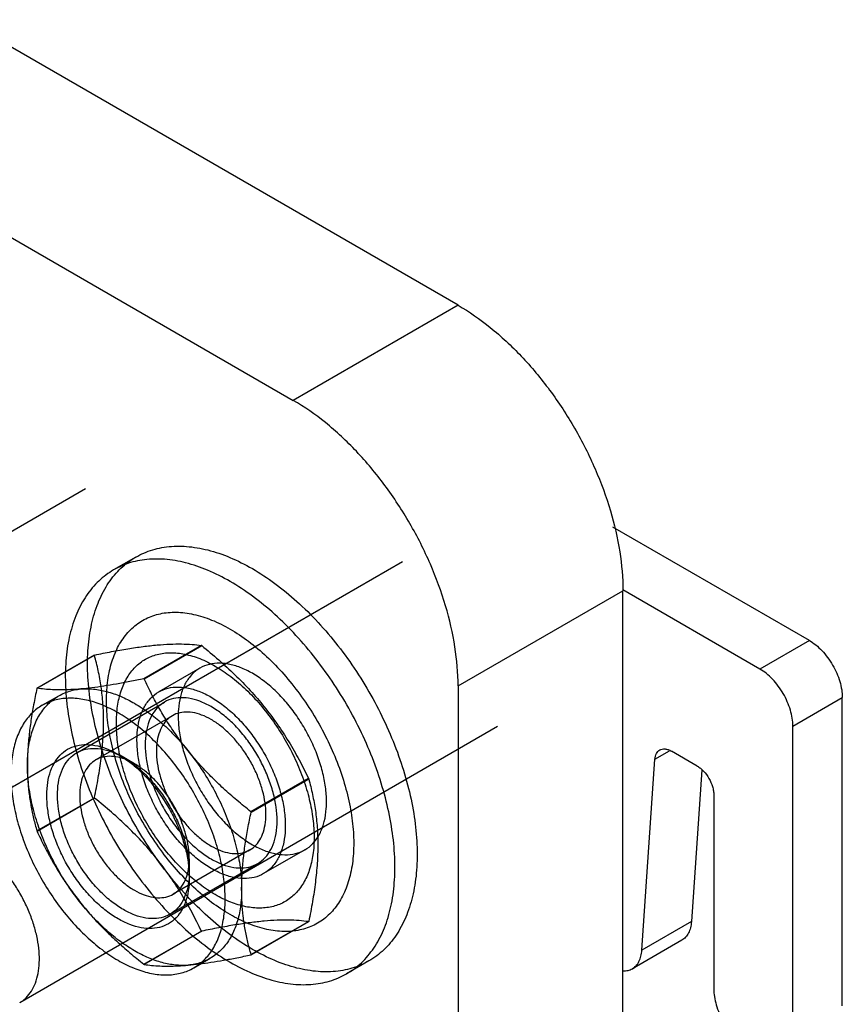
# Model space of a CAD drawing. Header units: millimetres. Extents: x 26 to 84, y 12 to 143.
# Tile 6 of 6: x 49 to 84, y 100 to 142. Entities that reach past the tile are written whole.
import ezdxf

# ---------------------------------------------------------------- set-up
doc = ezdxf.new("R2010")
doc.units = ezdxf.units.MM
doc.header["$LTSCALE"] = 10.060425
doc.layers.get('0').update_dxf_attribs({"linetype": 'CONTINUOUS'})
doc.layers.add('INTFCLR_2889', color=7, linetype='CONTINUOUS')

msp = doc.modelspace()

# ---------------------------------------------------------------- linework, layer by layer
at = {"color": 7}
for p, q in [((67.875, 129.613), (46.662, 141.86)), ((39.591, 137.777), (60.804, 125.53)), ((67.875, 129.613), (60.804, 125.53)), ((51.893, 121.743), (31.387, 109.904)), ((82.945, 115.234), (74.517, 120.1)), ((65.491, 118.604), (44.985, 106.765)), ((80.824, 114.009), (74.94, 117.407)), ((67.875, 113.283), (74.946, 117.365)), ((74.946, 21.018), (74.946, 117.365)), ((82.945, 115.234), (80.824, 114.009)), ((67.875, 113.283), (67.875, 16.935)), ((82.238, 111.56), (84.36, 112.785)), ((84.36, 99.557), (84.36, 112.785)), ((69.57, 111.537), (49.064, 99.698)), ((82.238, 98.333), (82.238, 111.56)), ((76.32, 110.14), (76.951, 110.504)), ((78.137, 109.845), (77.025, 110.487)), ((75.761, 101.949), (76.32, 110.14)), ((78.326, 109.678), (77.883, 103.173)), ((78.844, 108.62), (78.844, 100.292)), ((77.883, 103.173), (75.761, 101.949)), ((77.472, 102.379), (75.351, 101.154))]:
    msp.add_line(p, q, dxfattribs=at)
for points, knots in [([(67.875, 129.613), (68.359, 129.333), (69.315, 128.663), (70.631, 127.432), (71.843, 125.977), (72.907, 124.353), (73.782, 122.619), (74.436, 120.842), (74.844, 119.087), (74.946, 117.924), (74.946, 117.365)], [0, 0, 0, 0, 0.114155, 0.237326, 0.366975, 0.499999, 0.633023, 0.762672, 0.885844, 1, 1, 1, 1]), ([(67.875, 113.283), (67.875, 113.842), (67.773, 115.005), (67.365, 116.76), (66.711, 118.537), (65.836, 120.27), (64.772, 121.895), (63.56, 123.35), (62.244, 124.58), (61.288, 125.251), (60.804, 125.53)], [0, 0, 0, 0, 0.114156, 0.237328, 0.366977, 0.500001, 0.633025, 0.762674, 0.885845, 1, 1, 1, 1]), ([(82.945, 115.234), (83.042, 115.178), (83.234, 115.044), (83.497, 114.798), (83.739, 114.507), (83.952, 114.182), (84.127, 113.836), (84.258, 113.48), (84.339, 113.129), (84.36, 112.896), (84.36, 112.785)], [0, 0, 0, 0, 0.114146, 0.237335, 0.366975, 0.499999, 0.633023, 0.762664, 0.885853, 1, 1, 1, 1]), ([(82.238, 111.56), (82.238, 111.672), (82.218, 111.904), (82.136, 112.255), (82.006, 112.611), (81.831, 112.957), (81.618, 113.282), (81.375, 113.573), (81.112, 113.82), (80.921, 113.954), (80.824, 114.009)], [0, 0, 0, 0, 0.114147, 0.237336, 0.366977, 0.500001, 0.633025, 0.762665, 0.885854, 1, 1, 1, 1]), ([(76.32, 110.14), (76.323, 110.184), (76.335, 110.267), (76.376, 110.382), (76.439, 110.474), (76.495, 110.52), (76.525, 110.537)], [0, 0, 0, 0, 0.285022, 0.543029, 0.778038, 1, 1, 1, 1]), ([(76.525, 110.537), (76.558, 110.556), (76.634, 110.583), (76.76, 110.587), (76.894, 110.554), (76.981, 110.513), (77.025, 110.487)], [0, 0, 0, 0, 0.217761, 0.450889, 0.710406, 1, 1, 1, 1]), ([(78.137, 109.845), (78.186, 109.817), (78.281, 109.75), (78.46, 109.583), (78.649, 109.324), (78.778, 109.031), (78.834, 108.793), (78.844, 108.676), (78.844, 108.62)], [0, 0, 0, 0, 0.114224, 0.237557, 0.499999, 0.762442, 0.885775, 1, 1, 1, 1]), ([(49.064, 99.698), (49.115, 99.727), (49.212, 99.792), (49.391, 99.948), (49.585, 100.192), (49.757, 100.547), (49.868, 100.958), (49.917, 101.416), (49.904, 101.913), (49.83, 102.436), (49.696, 102.977), (49.505, 103.523), (49.261, 104.063), (48.97, 104.585), (48.636, 105.078), (48.269, 105.532), (47.875, 105.937), (47.462, 106.284), (47.171, 106.478), (47.024, 106.563)], [0, 0, 0, 0, 0.021334, 0.042897, 0.087475, 0.135255, 0.18716, 0.243602, 0.304555, 0.369647, 0.438249, 0.50954, 0.58257, 0.656307, 0.729688, 0.80167, 0.871265, 0.937616, 1, 1, 1, 1]), ([(77.883, 103.173), (77.877, 103.085), (77.852, 102.918), (77.769, 102.69), (77.644, 102.504), (77.532, 102.413), (77.472, 102.379)], [0, 0, 0, 0, 0.285175, 0.543009, 0.777992, 1, 1, 1, 1]), ([(75.351, 101.154), (75.411, 101.189), (75.523, 101.279), (75.648, 101.465), (75.731, 101.693), (75.755, 101.861), (75.761, 101.949)], [0, 0, 0, 0, 0.222013, 0.457004, 0.714779, 1, 1, 1, 1]), ([(74.96, 101.061), (75.029, 101.059), (75.166, 101.071), (75.294, 101.121), (75.351, 101.154)], [0, 0, 0, 0, 0.513174, 1, 1, 1, 1]), ([(78.844, 100.292), (78.844, 100.18), (78.865, 99.948), (78.946, 99.597), (79.077, 99.241), (79.252, 98.895), (79.465, 98.57), (79.707, 98.279), (79.97, 98.033), (80.162, 97.899), (80.259, 97.843)], [0, 0, 0, 0, 0.114147, 0.237336, 0.366977, 0.500001, 0.633025, 0.762665, 0.885854, 1, 1, 1, 1])]:
    msp.add_open_spline(points, degree=3, knots=knots, dxfattribs=at)
at = {"layer": 'INTFCLR_2889', "color": 7}
for p, q in [((54.047, 118.81), (53.093, 118.259)), ((56.861, 115.019), (54.393, 113.594)), ((54.407, 113.586), (56.874, 115.011)), ((56.868, 115.015), (56.861, 115.019)), ((56.874, 115.011), (56.868, 115.015)), ((52.271, 114.6), (49.804, 113.175)), ((49.81, 113.185), (52.278, 114.609)), ((56.797, 114.047), (55.03, 113.026)), ((50.034, 112.452), (50.742, 112.86)), ((51.513, 110.418), (55.28, 112.593)), ((55.618, 112.007), (52.33, 110.108)), ((53.992, 109.944), (53.284, 110.352)), ((61.457, 109.31), (58.989, 107.885)), ((58.996, 107.868), (61.464, 109.293)), ((61.464, 109.293), (61.457, 109.31)), ((49.804, 107.065), (52.271, 108.49)), ((52.278, 108.472), (49.81, 107.047)), ((52.271, 108.49), (52.278, 108.472)), ((58.996, 107.868), (58.989, 107.885)), ((49.804, 107.065), (49.81, 107.047)), ((58.941, 106.251), (55.653, 104.353)), ((61.297, 106.252), (59.53, 105.232)), ((55.513, 103.49), (59.28, 105.665)), ((56.341, 105.874), (56.341, 105.058)), ((58.989, 101.748), (61.457, 103.173)), ((61.464, 103.182), (58.996, 101.758)), ((54.393, 101.346), (56.861, 102.771)), ((56.874, 102.763), (54.407, 101.339)), ((56.861, 102.771), (56.868, 102.767)), ((56.868, 102.767), (56.874, 102.763)), ((56.534, 101.193), (57.242, 101.601)), ((64.047, 101.489), (63.093, 100.938))]:
    msp.add_line(p, q, dxfattribs=at)
for centre, radius, start, end in [((54.747, 112.867), 3.022, 144.783, 145.0075), ((52.281, 111.44), 3.025, 144.7829, 145.0074), ((51.149, 107.96), 6.501, 59.9266, 60.0652), ((58.988, 104.916), 3.022, 324.7854, 325.0099), ((56.54, 103.476), 2.997, 324.7837, 325.0103), ((58.212, 107.946), 7.624, 239.9415, 240.0598)]:
    msp.add_arc(centre, radius, start, end, dxfattribs=at)
for points, knots in [([(59.047, 101.985), (58.715, 102.177), (58.053, 102.614), (57.111, 103.388), (56.206, 104.286), (55.353, 105.291), (54.568, 106.385), (53.865, 107.549), (53.258, 108.761), (52.757, 109.998), (52.371, 111.239), (52.108, 112.461), (51.973, 113.641), (51.969, 114.757), (52.095, 115.789), (52.352, 116.718), (52.734, 117.529), (53.239, 118.204), (53.857, 118.729), (54.577, 119.09), (55.38, 119.278), (56.248, 119.292), (57.166, 119.133), (58.116, 118.807), (58.736, 118.494), (59.047, 118.315)], [0, 0, 0, 0, 0.045705, 0.094169, 0.144901, 0.197254, 0.250887, 0.305027, 0.358968, 0.412048, 0.463731, 0.513445, 0.560606, 0.60484, 0.645954, 0.683979, 0.719144, 0.752036, 0.783568, 0.814826, 0.846957, 0.880898, 0.917541, 0.957224, 1, 1, 1, 1]), ([(58.093, 117.763), (57.782, 117.943), (57.163, 118.255), (56.215, 118.581), (55.299, 118.74), (54.431, 118.728), (53.627, 118.541), (52.906, 118.181), (52.286, 117.655), (51.78, 116.979), (51.397, 116.167), (51.14, 115.236), (51.014, 114.203), (51.019, 113.087), (51.154, 111.908), (51.416, 110.688), (51.801, 109.449), (52.301, 108.214), (52.907, 107.004), (53.609, 105.841), (54.393, 104.747), (55.246, 103.74), (56.153, 102.84), (57.096, 102.064), (57.759, 101.626), (58.093, 101.433)], [0, 0, 0, 0, 0.042692, 0.082292, 0.11888, 0.152807, 0.184966, 0.216273, 0.247849, 0.280786, 0.316013, 0.354116, 0.395296, 0.439539, 0.486641, 0.536257, 0.587843, 0.640841, 0.694697, 0.748756, 0.802363, 0.854772, 0.905612, 0.954198, 1, 1, 1, 1]), ([(59.047, 118.315), (59.38, 118.123), (60.041, 117.685), (60.983, 116.911), (61.889, 116.013), (62.742, 115.008), (63.527, 113.914), (64.23, 112.75), (64.837, 111.538), (65.338, 110.301), (65.724, 109.06), (65.987, 107.838), (66.122, 106.658), (66.126, 105.542), (65.999, 104.511), (65.743, 103.581), (65.36, 102.77), (64.856, 102.095), (64.238, 101.57), (63.518, 101.209), (62.715, 101.021), (61.846, 101.008), (60.929, 101.166), (59.979, 101.492), (59.359, 101.805), (59.047, 101.985)], [0, 0, 0, 0, 0.045705, 0.094169, 0.144901, 0.197254, 0.250887, 0.305027, 0.358968, 0.412048, 0.463731, 0.513445, 0.560606, 0.60484, 0.645954, 0.683979, 0.719144, 0.752036, 0.783568, 0.814826, 0.846957, 0.880898, 0.917541, 0.957224, 1, 1, 1, 1]), ([(58.093, 101.433), (58.403, 101.254), (59.023, 100.942), (59.97, 100.616), (60.886, 100.457), (61.755, 100.469), (62.558, 100.656), (63.28, 101.016), (63.9, 101.541), (64.405, 102.218), (64.789, 103.03), (65.045, 103.961), (65.172, 104.994), (65.167, 106.11), (65.032, 107.289), (64.769, 108.509), (64.384, 109.747), (63.884, 110.983), (63.278, 112.193), (62.577, 113.356), (61.793, 114.45), (60.939, 115.457), (60.033, 116.356), (59.089, 117.132), (58.426, 117.571), (58.093, 117.763)], [0, 0, 0, 0, 0.042692, 0.082292, 0.11888, 0.152807, 0.184966, 0.216273, 0.247849, 0.280786, 0.316013, 0.354116, 0.395296, 0.439539, 0.486641, 0.536257, 0.587843, 0.640841, 0.694697, 0.748756, 0.802363, 0.854772, 0.905612, 0.954198, 1, 1, 1, 1]), ([(58.093, 103.475), (57.818, 103.633), (57.274, 103.998), (56.504, 104.649), (55.77, 105.409), (55.087, 106.261), (54.471, 107.186), (53.933, 108.165), (53.488, 109.175), (53.144, 110.193), (52.908, 111.198), (52.787, 112.169), (52.782, 113.084), (52.895, 113.925), (53.124, 114.672), (53.467, 115.311), (53.919, 115.824), (54.47, 116.195), (55.105, 116.411), (55.805, 116.47), (56.551, 116.372), (57.33, 116.122), (57.838, 115.869), (58.093, 115.722)], [0, 0, 0, 0, 0.050269, 0.10376, 0.15982, 0.217642, 0.276766, 0.336103, 0.394696, 0.451724, 0.506477, 0.558306, 0.606698, 0.651381, 0.692393, 0.730157, 0.765538, 0.799809, 0.83447, 0.870853, 0.910252, 0.953254, 1, 1, 1, 1]), ([(58.093, 115.722), (58.367, 115.564), (58.912, 115.199), (59.682, 114.547), (60.415, 113.788), (61.098, 112.936), (61.715, 112.011), (62.252, 111.032), (62.698, 110.022), (63.042, 109.004), (63.277, 107.999), (63.399, 107.028), (63.403, 106.112), (63.291, 105.272), (63.062, 104.524), (62.719, 103.886), (62.267, 103.373), (61.715, 103.002), (61.08, 102.786), (60.381, 102.727), (59.634, 102.825), (58.856, 103.075), (58.348, 103.327), (58.093, 103.475)], [0, 0, 0, 0, 0.050269, 0.10376, 0.15982, 0.217642, 0.276766, 0.336103, 0.394696, 0.451724, 0.506477, 0.558306, 0.606698, 0.651381, 0.692393, 0.730157, 0.765538, 0.799809, 0.83447, 0.870853, 0.910252, 0.953254, 1, 1, 1, 1]), ([(52.278, 114.609), (52.521, 114.66), (52.995, 114.754), (53.688, 114.878), (54.34, 114.975), (54.943, 115.043), (55.494, 115.081), (55.994, 115.088), (56.444, 115.068), (56.727, 115.037), (56.861, 115.019)], [0, 0, 0, 0, 0.160696, 0.313749, 0.456988, 0.588397, 0.707682, 0.815427, 0.912431, 1, 1, 1, 1]), ([(56.874, 115.011), (57.121, 114.813), (57.607, 114.408), (58.304, 113.77), (58.959, 113.099), (59.564, 112.396), (60.115, 111.662), (60.613, 110.899), (61.06, 110.114), (61.329, 109.579), (61.457, 109.31)], [0, 0, 0, 0, 0.128605, 0.256702, 0.383802, 0.509239, 0.633377, 0.756674, 0.878984, 1, 1, 1, 1]), ([(52.271, 108.49), (52.331, 108.771), (52.439, 109.33), (52.565, 110.163), (52.645, 110.975), (52.673, 111.761), (52.647, 112.517), (52.569, 113.241), (52.443, 113.934), (52.332, 114.381), (52.271, 114.6)], [0, 0, 0, 0, 0.13986, 0.276543, 0.409, 0.536171, 0.658328, 0.776134, 0.889915, 1, 1, 1, 1]), ([(57.456, 104.332), (57.226, 104.465), (56.769, 104.774), (56.125, 105.328), (55.513, 105.976), (54.948, 106.703), (54.444, 107.492), (54.013, 108.322), (53.666, 109.175), (53.41, 110.029), (53.252, 110.864), (53.196, 111.66), (53.244, 112.399), (53.395, 113.062), (53.648, 113.636), (54, 114.103), (54.444, 114.449), (54.965, 114.66), (55.546, 114.731), (56.169, 114.664), (56.819, 114.463), (57.243, 114.253), (57.456, 114.13)], [0, 0, 0, 0, 0.052795, 0.109116, 0.16827, 0.229402, 0.291549, 0.353696, 0.41483, 0.473988, 0.530313, 0.583113, 0.631932, 0.676638, 0.717521, 0.755385, 0.791561, 0.827736, 0.865599, 0.906481, 0.951185, 1, 1, 1, 1]), ([(59.047, 113.824), (58.88, 113.921), (58.546, 114.084), (58.033, 114.235), (57.545, 114.275), (57.092, 114.199), (56.692, 114.006), (56.36, 113.7), (56.108, 113.298), (55.941, 112.814), (55.86, 112.261), (55.864, 111.655), (55.953, 111.009), (56.125, 110.342), (56.375, 109.668), (56.696, 109.007), (57.08, 108.377), (57.516, 107.794), (57.993, 107.274), (58.501, 106.828), (58.864, 106.581), (59.047, 106.475)], [0, 0, 0, 0, 0.051203, 0.09798, 0.140567, 0.179821, 0.217949, 0.256598, 0.297592, 0.342258, 0.391254, 0.444685, 0.502217, 0.563196, 0.626761, 0.691907, 0.757434, 0.821604, 0.884245, 0.944046, 1, 1, 1, 1]), ([(57.456, 114.13), (57.687, 113.997), (58.144, 113.688), (58.788, 113.134), (59.4, 112.486), (59.965, 111.759), (60.469, 110.97), (60.899, 110.14), (61.247, 109.287), (61.503, 108.433), (61.66, 107.598), (61.716, 106.802), (61.668, 106.063), (61.517, 105.4), (61.264, 104.826), (60.912, 104.359), (60.469, 104.013), (59.948, 103.802), (59.367, 103.731), (58.744, 103.798), (58.094, 103.999), (57.669, 104.209), (57.456, 104.332)], [0, 0, 0, 0, 0.052795, 0.109116, 0.168271, 0.229402, 0.291549, 0.353696, 0.41483, 0.473989, 0.530313, 0.583113, 0.631933, 0.676639, 0.717522, 0.755386, 0.791561, 0.827737, 0.8656, 0.906481, 0.951185, 1, 1, 1, 1]), ([(59.047, 106.475), (59.215, 106.379), (59.549, 106.215), (60.061, 106.064), (60.55, 106.024), (61.002, 106.1), (61.403, 106.293), (61.735, 106.599), (61.987, 107.001), (62.154, 107.486), (62.235, 108.038), (62.231, 108.645), (62.141, 109.29), (61.97, 109.958), (61.72, 110.631), (61.399, 111.292), (61.015, 111.922), (60.579, 112.505), (60.101, 113.026), (59.593, 113.471), (59.23, 113.718), (59.047, 113.824)], [0, 0, 0, 0, 0.051203, 0.09798, 0.140567, 0.179821, 0.217949, 0.256598, 0.297592, 0.342258, 0.391254, 0.444685, 0.502217, 0.563196, 0.626761, 0.691907, 0.757434, 0.821604, 0.884245, 0.944046, 1, 1, 1, 1]), ([(51.693, 113.154), (51.548, 113.141), (51.267, 113.121), (50.861, 113.109), (50.485, 113.116), (50.138, 113.141), (49.917, 113.168), (49.81, 113.185)], [0, 0, 0, 0, 0.232126, 0.447073, 0.645591, 0.829276, 1, 1, 1, 1]), ([(54.393, 113.594), (54.193, 113.552), (53.801, 113.472), (53.228, 113.364), (52.686, 113.274), (52.178, 113.203), (51.851, 113.168), (51.693, 113.154)], [0, 0, 0, 0, 0.224467, 0.437979, 0.639009, 0.82661, 1, 1, 1, 1]), ([(57.28, 105.455), (57.098, 105.56), (56.736, 105.805), (56.23, 106.249), (55.752, 106.769), (55.314, 107.354), (54.928, 107.987), (54.605, 108.652), (54.354, 109.33), (54.183, 110), (54.095, 110.647), (54.093, 111.252), (54.176, 111.802), (54.343, 112.283), (54.594, 112.682), (54.924, 112.985), (55.323, 113.178), (55.773, 113.254), (56.262, 113.216), (56.776, 113.065), (57.111, 112.901), (57.28, 112.803)], [0, 0, 0, 0, 0.055599, 0.115211, 0.177857, 0.24222, 0.308107, 0.373692, 0.437657, 0.498895, 0.556497, 0.609833, 0.658613, 0.702986, 0.743677, 0.78206, 0.819977, 0.85909, 0.901626, 0.948496, 1, 1, 1, 1]), ([(56.29, 110.5), (56.139, 110.688), (55.847, 111.072), (55.441, 111.671), (55.067, 112.291), (54.721, 112.93), (54.509, 113.366), (54.407, 113.586)], [0, 0, 0, 0, 0.199413, 0.398895, 0.598624, 0.798971, 1, 1, 1, 1]), ([(49.804, 113.175), (49.753, 112.944), (49.66, 112.486), (49.545, 111.808), (49.46, 111.148), (49.408, 110.509), (49.395, 110.09), (49.395, 109.884)], [0, 0, 0, 0, 0.213802, 0.421239, 0.62157, 0.814555, 1, 1, 1, 1]), ([(49.395, 109.884), (49.395, 110.139), (49.426, 110.628), (49.574, 111.318), (49.823, 111.921), (50.169, 112.421), (50.607, 112.805), (51.124, 113.06), (51.501, 113.136), (51.693, 113.154)], [0, 0, 0, 0, 0.172815, 0.331703, 0.477629, 0.612972, 0.74157, 0.868697, 1, 1, 1, 1]), ([(51.693, 113.154), (51.872, 113.17), (52.248, 113.164), (52.821, 113.054), (53.412, 112.846), (53.798, 112.65), (53.992, 112.538)], [0, 0, 0, 0, 0.223351, 0.463304, 0.721898, 1, 1, 1, 1]), ([(60.108, 107.496), (60.108, 107.694), (60.076, 108.104), (59.946, 108.726), (59.738, 109.359), (59.456, 109.985), (59.109, 110.586), (58.707, 111.143), (58.264, 111.64), (57.79, 112.063), (57.301, 112.399), (56.81, 112.637), (56.33, 112.771), (55.875, 112.794), (55.458, 112.702), (55.097, 112.493), (54.808, 112.178), (54.6, 111.772), (54.476, 111.29), (54.451, 110.943), (54.451, 110.762)], [0, 0, 0, 0, 0.058915, 0.122087, 0.188524, 0.257009, 0.32619, 0.394675, 0.461113, 0.524283, 0.583191, 0.637188, 0.686118, 0.730492, 0.771622, 0.811564, 0.852694, 0.897067, 0.945997, 1, 1, 1, 1]), ([(57.28, 112.803), (57.462, 112.698), (57.823, 112.452), (58.33, 112.009), (58.808, 111.488), (59.245, 110.904), (59.631, 110.271), (59.954, 109.606), (60.205, 108.928), (60.376, 108.258), (60.464, 107.611), (60.466, 107.006), (60.383, 106.456), (60.216, 105.975), (59.965, 105.576), (59.635, 105.273), (59.237, 105.08), (58.786, 105.004), (58.297, 105.042), (57.784, 105.193), (57.448, 105.357), (57.28, 105.455)], [0, 0, 0, 0, 0.055599, 0.115211, 0.177857, 0.24222, 0.308107, 0.373692, 0.437657, 0.498895, 0.556497, 0.609833, 0.658613, 0.702986, 0.743677, 0.78206, 0.819977, 0.85909, 0.901626, 0.948496, 1, 1, 1, 1]), ([(53.284, 112.13), (53.064, 112.257), (52.625, 112.475), (51.952, 112.692), (51.306, 112.777), (50.7, 112.728), (50.149, 112.541), (49.67, 112.221), (49.278, 111.777), (48.98, 111.224), (48.781, 110.577), (48.682, 109.848), (48.686, 109.055), (48.79, 108.213), (48.994, 107.342), (49.292, 106.459), (49.677, 105.585), (50.142, 104.737), (50.675, 103.936), (51.267, 103.196), (51.904, 102.536), (52.573, 101.97), (53.046, 101.653), (53.284, 101.515)], [0, 0, 0, 0, 0.046611, 0.089503, 0.128855, 0.165219, 0.199897, 0.234208, 0.269592, 0.307326, 0.348315, 0.393, 0.441401, 0.493237, 0.548, 0.605029, 0.663566, 0.722791, 0.781837, 0.83975, 0.896011, 0.949662, 1, 1, 1, 1]), ([(53.992, 112.538), (54.198, 112.418), (54.61, 112.148), (55.198, 111.671), (55.765, 111.119), (56.118, 110.713), (56.29, 110.5)], [0, 0, 0, 0, 0.232092, 0.477464, 0.734337, 1, 1, 1, 1]), ([(53.284, 101.515), (53.505, 101.388), (53.944, 101.169), (54.617, 100.953), (55.263, 100.868), (55.869, 100.917), (56.42, 101.104), (56.899, 101.424), (57.291, 101.868), (57.589, 102.421), (57.788, 103.068), (57.887, 103.796), (57.883, 104.59), (57.778, 105.431), (57.575, 106.303), (57.277, 107.185), (56.892, 108.06), (56.427, 108.907), (55.894, 109.709), (55.302, 110.448), (54.664, 111.109), (53.996, 111.675), (53.522, 111.992), (53.284, 112.13)], [0, 0, 0, 0, 0.046611, 0.089503, 0.128855, 0.165219, 0.199897, 0.234208, 0.269592, 0.307326, 0.348315, 0.393, 0.441401, 0.493237, 0.548, 0.605029, 0.663566, 0.722791, 0.781837, 0.83975, 0.896011, 0.949662, 1, 1, 1, 1]), ([(57.28, 111.842), (57.149, 111.917), (56.89, 112.044), (56.491, 112.155), (56.113, 112.174), (55.767, 112.097), (55.466, 111.924), (55.225, 111.661), (55.053, 111.323), (54.95, 110.921), (54.918, 110.469), (54.957, 109.979), (55.064, 109.464), (55.237, 108.939), (55.471, 108.42), (55.758, 107.922), (56.091, 107.459), (56.459, 107.046), (56.853, 106.693), (57.137, 106.498), (57.28, 106.416)], [0, 0, 0, 0, 0.053936, 0.102901, 0.147299, 0.188233, 0.2283, 0.269628, 0.314162, 0.363165, 0.41712, 0.475893, 0.538884, 0.605164, 0.673585, 0.742707, 0.810771, 0.877346, 0.940811, 1, 1, 1, 1]), ([(57.28, 106.416), (57.41, 106.34), (57.669, 106.214), (58.068, 106.103), (58.446, 106.084), (58.792, 106.161), (59.093, 106.334), (59.334, 106.597), (59.507, 106.935), (59.609, 107.336), (59.641, 107.789), (59.602, 108.279), (59.495, 108.794), (59.322, 109.319), (59.088, 109.838), (58.801, 110.336), (58.469, 110.798), (58.1, 111.212), (57.706, 111.565), (57.423, 111.76), (57.28, 111.842)], [0, 0, 0, 0, 0.053936, 0.102901, 0.147299, 0.188233, 0.2283, 0.269628, 0.314162, 0.363165, 0.41712, 0.475893, 0.538884, 0.605164, 0.673585, 0.742707, 0.810771, 0.877346, 0.940811, 1, 1, 1, 1]), ([(53.284, 103.293), (53.11, 103.394), (52.762, 103.63), (52.276, 104.056), (51.816, 104.556), (51.396, 105.117), (51.025, 105.725), (50.715, 106.364), (50.474, 107.015), (50.31, 107.659), (50.225, 108.28), (50.223, 108.862), (50.303, 109.39), (50.464, 109.852), (50.705, 110.236), (51.022, 110.527), (51.404, 110.712), (51.837, 110.785), (52.306, 110.748), (52.8, 110.603), (53.122, 110.446), (53.284, 110.352)], [0, 0, 0, 0, 0.055603, 0.115215, 0.177872, 0.242234, 0.30808, 0.373664, 0.43763, 0.498867, 0.556465, 0.609799, 0.658578, 0.702954, 0.743652, 0.78204, 0.819944, 0.859065, 0.901617, 0.948494, 1, 1, 1, 1]), ([(54.451, 110.762), (54.451, 110.564), (54.483, 110.154), (54.613, 109.532), (54.822, 108.899), (55.104, 108.273), (55.45, 107.672), (55.852, 107.115), (56.296, 106.618), (56.769, 106.195), (57.258, 105.859), (57.749, 105.62), (58.229, 105.487), (58.684, 105.464), (59.101, 105.556), (59.463, 105.765), (59.751, 106.08), (59.959, 106.486), (60.083, 106.968), (60.108, 107.315), (60.108, 107.496)], [0, 0, 0, 0, 0.058915, 0.122087, 0.188524, 0.257009, 0.32619, 0.394675, 0.461113, 0.524283, 0.583191, 0.637188, 0.686118, 0.730492, 0.771622, 0.811564, 0.852694, 0.897067, 0.945997, 1, 1, 1, 1]), ([(50.684, 108.587), (50.684, 108.769), (50.709, 109.115), (50.833, 109.598), (51.041, 110.003), (51.33, 110.318), (51.691, 110.527), (52.108, 110.62), (52.564, 110.597), (53.043, 110.463), (53.534, 110.224), (54.023, 109.888), (54.497, 109.466), (54.941, 108.968), (55.342, 108.411), (55.689, 107.81), (55.971, 107.184), (56.18, 106.551), (56.309, 105.93), (56.341, 105.519), (56.341, 105.321)], [0, 0, 0, 0, 0.054003, 0.102933, 0.147306, 0.188436, 0.228378, 0.269508, 0.313882, 0.362812, 0.416809, 0.475717, 0.538887, 0.605325, 0.67381, 0.742991, 0.811476, 0.877913, 0.941085, 1, 1, 1, 1]), ([(53.992, 109.944), (53.861, 110.019), (53.601, 110.145), (53.203, 110.257), (52.824, 110.276), (52.477, 110.198), (52.177, 110.025), (51.938, 109.763), (51.765, 109.426), (51.662, 109.025), (51.63, 108.573), (51.668, 108.083), (51.776, 107.567), (51.949, 107.041), (52.183, 106.521), (52.471, 106.022), (52.805, 105.558), (53.174, 105.145), (53.567, 104.793), (53.849, 104.6), (53.992, 104.517)], [0, 0, 0, 0, 0.054024, 0.102978, 0.147373, 0.188521, 0.228477, 0.269614, 0.31398, 0.362874, 0.416808, 0.475642, 0.538749, 0.605154, 0.673637, 0.742843, 0.811367, 0.877849, 0.941059, 1, 1, 1, 1]), ([(53.284, 110.352), (53.459, 110.251), (53.806, 110.015), (54.293, 109.589), (54.752, 109.089), (55.173, 108.528), (55.544, 107.92), (55.854, 107.281), (56.094, 106.63), (56.259, 105.986), (56.343, 105.365), (56.346, 104.783), (56.266, 104.254), (56.105, 103.792), (55.864, 103.409), (55.547, 103.118), (55.165, 102.933), (54.732, 102.859), (54.262, 102.896), (53.769, 103.041), (53.446, 103.199), (53.284, 103.293)], [0, 0, 0, 0, 0.055603, 0.115215, 0.177872, 0.242234, 0.30808, 0.373664, 0.43763, 0.498867, 0.556465, 0.609799, 0.658578, 0.702954, 0.743652, 0.78204, 0.819944, 0.859065, 0.901617, 0.948494, 1, 1, 1, 1]), ([(56.29, 110.5), (56.49, 110.251), (56.871, 109.73), (57.372, 108.903), (57.799, 108.039), (58.143, 107.157), (58.395, 106.277), (58.55, 105.417), (58.588, 104.851), (58.588, 104.577)], [0, 0, 0, 0, 0.14853, 0.298688, 0.448367, 0.595376, 0.737447, 0.872774, 1, 1, 1, 1]), ([(58.989, 107.885), (58.786, 108.046), (58.387, 108.371), (57.812, 108.877), (57.268, 109.399), (56.759, 109.937), (56.442, 110.311), (56.29, 110.5)], [0, 0, 0, 0, 0.206452, 0.409809, 0.609798, 0.806526, 1, 1, 1, 1]), ([(51.693, 103.961), (51.493, 104.211), (51.112, 104.731), (50.611, 105.558), (50.184, 106.422), (49.84, 107.304), (49.588, 108.184), (49.433, 109.044), (49.395, 109.61), (49.395, 109.884)], [0, 0, 0, 0, 0.148489, 0.298749, 0.448459, 0.595354, 0.737366, 0.87272, 1, 1, 1, 1]), ([(49.395, 109.884), (49.395, 109.685), (49.406, 109.293), (49.458, 108.712), (49.542, 108.148), (49.657, 107.599), (49.752, 107.241), (49.804, 107.065)], [0, 0, 0, 0, 0.208556, 0.412168, 0.611378, 0.807088, 1, 1, 1, 1]), ([(53.992, 104.517), (54.122, 104.442), (54.382, 104.316), (54.781, 104.205), (55.159, 104.186), (55.506, 104.263), (55.806, 104.436), (56.046, 104.698), (56.218, 105.035), (56.321, 105.436), (56.353, 105.888), (56.315, 106.379), (56.207, 106.894), (56.034, 107.42), (55.8, 107.94), (55.512, 108.44), (55.178, 108.903), (54.809, 109.316), (54.416, 109.668), (54.134, 109.862), (53.992, 109.944)], [0, 0, 0, 0, 0.054024, 0.102979, 0.147374, 0.188521, 0.228477, 0.269615, 0.31398, 0.362875, 0.416808, 0.475642, 0.538749, 0.605154, 0.673637, 0.742842, 0.811367, 0.877849, 0.941059, 1, 1, 1, 1]), ([(61.464, 109.293), (61.525, 109.074), (61.636, 108.627), (61.761, 107.934), (61.839, 107.21), (61.865, 106.454), (61.837, 105.668), (61.757, 104.856), (61.632, 104.023), (61.523, 103.464), (61.464, 103.182)], [0, 0, 0, 0, 0.11007, 0.22378, 0.34167, 0.463851, 0.590995, 0.723356, 0.860121, 1, 1, 1, 1]), ([(56.341, 105.321), (56.341, 105.14), (56.317, 104.793), (56.193, 104.311), (55.985, 103.905), (55.696, 103.59), (55.335, 103.382), (54.918, 103.289), (54.462, 103.312), (53.982, 103.446), (53.491, 103.684), (53.002, 104.02), (52.529, 104.443), (52.085, 104.94), (51.684, 105.498), (51.337, 106.098), (51.055, 106.724), (50.846, 107.358), (50.716, 107.979), (50.684, 108.389), (50.684, 108.587)], [0, 0, 0, 0, 0.054003, 0.102933, 0.147306, 0.188436, 0.228378, 0.269508, 0.313882, 0.362812, 0.416809, 0.475717, 0.538887, 0.605325, 0.67381, 0.742991, 0.811476, 0.877913, 0.941085, 1, 1, 1, 1]), ([(56.861, 102.771), (56.733, 103.04), (56.464, 103.575), (56.017, 104.359), (55.519, 105.122), (54.968, 105.857), (54.363, 106.56), (53.708, 107.23), (53.011, 107.869), (52.525, 108.274), (52.278, 108.472)], [0, 0, 0, 0, 0.120969, 0.243184, 0.366559, 0.490719, 0.616132, 0.743153, 0.871349, 1, 1, 1, 1]), ([(58.588, 104.577), (58.588, 104.782), (58.6, 105.202), (58.652, 105.841), (58.737, 106.501), (58.852, 107.179), (58.946, 107.637), (58.996, 107.868)], [0, 0, 0, 0, 0.185432, 0.378433, 0.578788, 0.786233, 1, 1, 1, 1]), ([(49.81, 107.047), (49.913, 106.827), (50.125, 106.391), (50.471, 105.752), (50.845, 105.132), (51.251, 104.533), (51.543, 104.149), (51.693, 103.961)], [0, 0, 0, 0, 0.201071, 0.401415, 0.60112, 0.800583, 1, 1, 1, 1]), ([(58.588, 104.577), (58.588, 104.323), (58.558, 103.833), (58.409, 103.143), (58.16, 102.54), (57.814, 102.04), (57.376, 101.656), (56.859, 101.401), (56.482, 101.325), (56.29, 101.308)], [0, 0, 0, 0, 0.172884, 0.331792, 0.477651, 0.612892, 0.741519, 0.868733, 1, 1, 1, 1]), ([(58.996, 101.758), (58.945, 101.934), (58.849, 102.292), (58.735, 102.841), (58.65, 103.405), (58.599, 103.986), (58.588, 104.378), (58.588, 104.577)], [0, 0, 0, 0, 0.192946, 0.388649, 0.587835, 0.791431, 1, 1, 1, 1]), ([(51.693, 103.961), (51.846, 103.772), (52.163, 103.398), (52.672, 102.86), (53.216, 102.338), (53.791, 101.832), (54.19, 101.507), (54.393, 101.346)], [0, 0, 0, 0, 0.19351, 0.390277, 0.590292, 0.793636, 1, 1, 1, 1]), ([(53.992, 101.923), (53.785, 102.043), (53.373, 102.313), (52.785, 102.79), (52.218, 103.342), (51.865, 103.748), (51.693, 103.961)], [0, 0, 0, 0, 0.232092, 0.477464, 0.734337, 1, 1, 1, 1]), ([(61.457, 103.173), (61.323, 103.191), (61.04, 103.222), (60.59, 103.242), (60.09, 103.235), (59.539, 103.197), (58.936, 103.129), (58.284, 103.032), (57.591, 102.908), (57.117, 102.814), (56.874, 102.763)], [0, 0, 0, 0, 0.087576, 0.184539, 0.292377, 0.411696, 0.543078, 0.686202, 0.839321, 1, 1, 1, 1]), ([(56.29, 101.308), (56.111, 101.292), (55.735, 101.297), (55.163, 101.407), (54.572, 101.616), (54.185, 101.811), (53.992, 101.923)], [0, 0, 0, 0, 0.22335, 0.463304, 0.721898, 1, 1, 1, 1]), ([(56.29, 101.308), (56.447, 101.322), (56.775, 101.357), (57.282, 101.428), (57.824, 101.518), (58.397, 101.626), (58.789, 101.706), (58.989, 101.748)], [0, 0, 0, 0, 0.173371, 0.360984, 0.562039, 0.775568, 1, 1, 1, 1]), ([(54.407, 101.339), (54.513, 101.322), (54.734, 101.295), (55.081, 101.27), (55.457, 101.263), (55.863, 101.275), (56.144, 101.295), (56.29, 101.308)], [0, 0, 0, 0, 0.170713, 0.354367, 0.552856, 0.767806, 1, 1, 1, 1])]:
    msp.add_open_spline(points, degree=3, knots=knots, dxfattribs=at)

doc.saveas('drawing.dxf')
